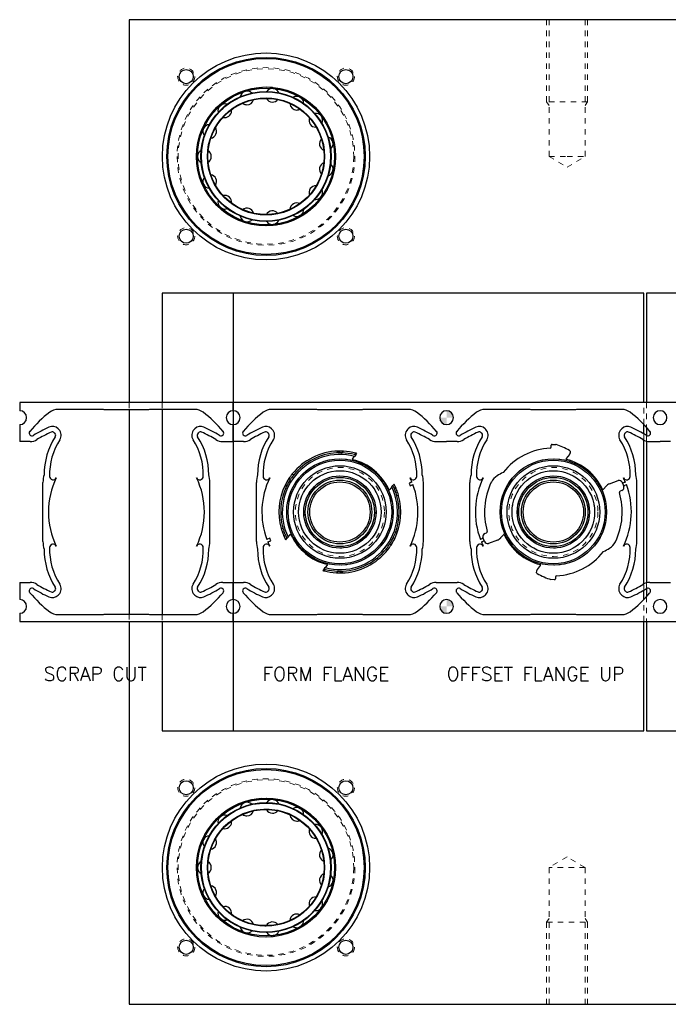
# Model space of a CAD drawing. Header units: inches. Extents: x 370 to 474, y 80 to 168.
# Tile 132 of 170: x 370 to 382, y 119 to 137. Entities that reach past the tile are written whole.
import ezdxf

# ---------------------------------------------------------------- set-up
doc = ezdxf.new("R2010")
doc.units = ezdxf.units.IN
doc.header["$LTSCALE"] = 0.5
doc.header["$MEASUREMENT"] = 0
doc.linetypes.add('HIDDEN', pattern=[0.225, 0.15, -0.075])
for name, color, linetype in [('APP-M-S', 30, 'Continuous'), ('DIE-M-S', 8, 'Continuous'), ('DIE-M-S3', 8, 'Continuous'), ('DSS-M-S', 53, 'Continuous')]:
    doc.layers.add(name, color=color, linetype=linetype)
doc.styles.add('T', font='romans.shx')

msp = doc.modelspace()

# ---------------------------------------------------------------- hatches: boundary and pattern name
at = {"layer": 'APP-M-S'}
h = msp.add_hatch(color=256, dxfattribs=at)
h.dxf.hatch_style = 1
h.paths.add_polyline_path([(377.819, 130.025), (377.693, 130.025, 0.414214), (377.819, 129.899)])
h.paths.add_polyline_path([(377.819, 130.151), (377.819, 130.025), (377.945, 130.025, 0.414214)])
h = msp.add_hatch(color=256, dxfattribs=at)
h.dxf.hatch_style = 1
h.paths.add_polyline_path([(377.819, 126.575), (377.693, 126.575, 0.414214), (377.819, 126.449)])
h.paths.add_polyline_path([(377.819, 126.701), (377.819, 126.575), (377.945, 126.575, 0.414214)])

# ---------------------------------------------------------------- linework, layer by layer
at = {"color": 7, "linetype": 'HIDDEN', "lineweight": 18}
for p, q in [((379.644, 137.3), (379.644, 135.8)), ((380.394, 135.8), (380.394, 137.3)), ((379.644, 135.8), (379.691, 135.73)), ((380.387, 135.8), (379.644, 135.8)), ((380.347, 135.73), (380.394, 135.8)), ((380.394, 135.8), (380.387, 135.8)), ((379.691, 120.871), (379.644, 120.8)), ((379.644, 120.8), (379.644, 119.3)), ((379.644, 120.8), (379.651, 120.8)), ((379.651, 120.8), (380.394, 120.8)), ((380.394, 120.8), (380.347, 120.871)), ((380.394, 119.3), (380.394, 120.8))]:
    msp.add_line(p, q, dxfattribs=at)
for centre in [(373.061, 136.259), (375.978, 136.259), (373.061, 133.342), (375.978, 133.342), (373.061, 123.259), (375.978, 123.259), (373.061, 120.342), (375.978, 120.342)]:
    msp.add_circle(centre, 0.156, dxfattribs=at)
at = {"layer": 'APP-M-S', "linetype": 'Continuous', "lineweight": 25}
for p, q in [((370.019, 130.3), (370.019, 130.151)), ((373.919, 130.3), (370.019, 130.3)), ((371.53, 130.175), (370.719, 130.175)), ((372.374, 130.165), (371.565, 130.165)), ((373.219, 130.175), (372.408, 130.175)), ((373.919, 130.151), (373.919, 130.3)), ((373.919, 130.3), (373.919, 130.151)), ((377.819, 130.3), (373.919, 130.3)), ((375.43, 130.175), (374.619, 130.175)), ((376.274, 130.165), (375.465, 130.165)), ((377.119, 130.175), (376.308, 130.175)), ((381.719, 130.3), (377.819, 130.3)), ((379.33, 130.175), (378.519, 130.175)), ((380.174, 130.165), (379.365, 130.165)), ((381.019, 130.175), (380.208, 130.175)), ((385.619, 130.3), (381.719, 130.3)), ((370.019, 129.899), (370.019, 129.586)), ((370.721, 129.821), (370.733, 129.809)), ((373.217, 129.821), (373.206, 129.809)), ((373.919, 129.586), (373.919, 129.899)), ((373.919, 129.899), (373.919, 129.586)), ((374.621, 129.821), (374.633, 129.809)), ((377.117, 129.821), (377.106, 129.809)), ((378.521, 129.821), (378.533, 129.809)), ((381.017, 129.821), (381.006, 129.809)), ((370.662, 129.739), (370.65, 129.75)), ((373.276, 129.739), (373.288, 129.75)), ((374.562, 129.739), (374.55, 129.75)), ((377.176, 129.739), (377.188, 129.75)), ((378.462, 129.739), (378.45, 129.75)), ((381.076, 129.739), (381.088, 129.75)), ((370.209, 129.586), (370.019, 129.586)), ((373.729, 129.586), (373.919, 129.586)), ((374.109, 129.586), (373.919, 129.586)), ((377.629, 129.586), (377.819, 129.586)), ((378.009, 129.586), (377.819, 129.586)), ((379.73, 129.486), (379.731, 129.523)), ((379.746, 129.537), (379.814, 129.536)), ((381.529, 129.586), (381.719, 129.586)), ((381.909, 129.586), (381.719, 129.586)), ((375.836, 129.413), (375.809, 129.38)), ((375.855, 129.414), (375.828, 129.381)), ((375.847, 129.382), (375.873, 129.414)), ((375.926, 129.413), (375.9, 129.382)), ((375.9, 129.382), (375.908, 129.381)), ((375.908, 129.381), (375.934, 129.412)), ((375.934, 129.412), (375.926, 129.413)), ((376.1, 129.272), (376.137, 129.317)), ((376.158, 129.376), (376.135, 129.349)), ((376.158, 129.343), (376.137, 129.317)), ((376.158, 129.343), (376.18, 129.37)), ((380.061, 129.351), (380.004, 129.276)), ((374.962, 128.889), (374.937, 128.91)), ((374.996, 128.992), (374.998, 128.995)), ((375.021, 128.972), (374.996, 128.992)), ((374.998, 128.995), (374.999, 128.996)), ((374.999, 128.996), (375.024, 128.976)), ((375.022, 128.973), (375.021, 128.972)), ((375.024, 128.976), (375.022, 128.973)), ((370.444, 127.762), (370.444, 128.839)), ((373.494, 127.762), (373.494, 128.839)), ((374.344, 127.762), (374.344, 128.839)), ((374.871, 128.794), (374.896, 128.773)), ((376.816, 128.758), (376.779, 128.713)), ((376.816, 128.758), (376.837, 128.783)), ((376.859, 128.81), (376.837, 128.783)), ((376.865, 128.723), (376.888, 128.75)), ((377.185, 128.847), (377.133, 128.827)), ((377.133, 128.827), (377.152, 128.78)), ((377.152, 128.78), (377.203, 128.801)), ((377.394, 127.762), (377.394, 128.839)), ((378.244, 127.762), (378.244, 128.839)), ((380.683, 128.717), (380.732, 128.773)), ((380.792, 128.814), (380.952, 128.874)), ((381.029, 128.839), (381.056, 128.768)), ((381.085, 128.847), (381.034, 128.827)), ((381.042, 128.803), (381.052, 128.78)), ((381.052, 128.78), (381.103, 128.801)), ((381.294, 127.762), (381.294, 128.839)), ((376.921, 128.665), (376.891, 128.654)), ((376.909, 128.597), (376.939, 128.608)), ((376.942, 128.599), (376.912, 128.587)), ((381.02, 128.691), (380.988, 128.679)), ((374.796, 128.002), (374.826, 128.013)), ((374.829, 128.003), (374.799, 127.992)), ((374.587, 127.82), (374.535, 127.8)), ((374.605, 127.774), (374.587, 127.82)), ((374.817, 127.935), (374.847, 127.946)), ((374.873, 127.878), (374.85, 127.85)), ((374.879, 127.791), (374.901, 127.817)), ((374.922, 127.843), (374.901, 127.817)), ((374.922, 127.843), (374.959, 127.888)), ((376.87, 127.812), (376.845, 127.833)), ((378.487, 127.82), (378.435, 127.8)), ((378.509, 127.762), (378.483, 127.832)), ((378.496, 127.797), (378.487, 127.82)), ((378.518, 127.909), (378.55, 127.922)), ((378.856, 127.884), (378.806, 127.828)), ((374.553, 127.753), (374.605, 127.774)), ((376.717, 127.629), (376.72, 127.632)), ((376.742, 127.609), (376.717, 127.629)), ((376.72, 127.632), (376.721, 127.633)), ((376.721, 127.633), (376.745, 127.613)), ((376.779, 127.716), (376.804, 127.695)), ((378.453, 127.753), (378.505, 127.774)), ((378.746, 127.787), (378.586, 127.727)), ((376.743, 127.61), (376.742, 127.609)), ((376.745, 127.613), (376.743, 127.61)), ((375.58, 127.258), (375.601, 127.283)), ((375.638, 127.328), (375.601, 127.283)), ((379.478, 127.25), (379.535, 127.324)), ((375.58, 127.258), (375.558, 127.231)), ((375.58, 127.224), (375.603, 127.252)), ((375.83, 127.219), (375.804, 127.188)), ((375.804, 127.188), (375.812, 127.188)), ((375.812, 127.188), (375.838, 127.219)), ((375.838, 127.219), (375.83, 127.219)), ((375.892, 127.219), (375.865, 127.186)), ((375.884, 127.187), (375.91, 127.219)), ((375.902, 127.187), (375.93, 127.22)), ((379.808, 127.115), (379.807, 127.078)), ((370.019, 127.014), (370.019, 126.701)), ((370.019, 127.014), (370.209, 127.014)), ((373.729, 127.014), (373.919, 127.014)), ((373.919, 126.701), (373.919, 127.014)), ((373.919, 127.014), (374.109, 127.014)), ((373.919, 127.014), (373.919, 126.701)), ((377.629, 127.014), (377.819, 127.014)), ((377.819, 127.014), (378.009, 127.014)), ((379.792, 127.063), (379.724, 127.065)), ((381.529, 127.014), (381.719, 127.014)), ((381.719, 127.014), (381.909, 127.014)), ((370.65, 126.85), (370.662, 126.862)), ((370.721, 126.78), (370.733, 126.791)), ((373.217, 126.78), (373.206, 126.791)), ((373.288, 126.85), (373.276, 126.862)), ((374.55, 126.85), (374.562, 126.862)), ((374.621, 126.78), (374.633, 126.791)), ((377.117, 126.78), (377.106, 126.791)), ((377.188, 126.85), (377.176, 126.862)), ((378.45, 126.85), (378.462, 126.862)), ((378.521, 126.78), (378.533, 126.791)), ((381.017, 126.78), (381.006, 126.791)), ((381.088, 126.85), (381.076, 126.862)), ((370.019, 126.449), (370.019, 126.3)), ((370.719, 126.425), (371.53, 126.425)), ((371.565, 126.435), (372.374, 126.435)), ((372.408, 126.425), (373.219, 126.425)), ((373.919, 126.3), (373.919, 126.449)), ((373.919, 126.449), (373.919, 126.3)), ((374.619, 126.425), (375.43, 126.425)), ((375.465, 126.435), (376.274, 126.435)), ((376.308, 126.425), (377.119, 126.425)), ((378.519, 126.425), (379.33, 126.425)), ((379.365, 126.435), (380.174, 126.435)), ((380.208, 126.425), (381.019, 126.425)), ((370.019, 126.3), (373.919, 126.3)), ((373.919, 126.3), (377.819, 126.3)), ((377.819, 126.3), (381.719, 126.3)), ((381.719, 126.3), (385.619, 126.3))]:
    msp.add_line(p, q, dxfattribs=at)
at = {"layer": 'APP-M-S', "linetype": 'HIDDEN', "lineweight": 18}
for p, q in [((381.033, 128.827), (381.042, 128.803)), ((381.034, 128.827), (381.033, 128.827)), ((378.505, 127.774), (378.496, 127.797)), ((378.505, 127.774), (378.505, 127.774))]:
    msp.add_line(p, q, dxfattribs=at)
at = {"layer": 'APP-M-S', "linetype": 'Continuous', "lineweight": 25}
for centre, radius in [((375.869, 128.3), 0.972), ((375.869, 128.3), 0.946), ((379.769, 128.3), 0.972), ((379.769, 128.3), 0.946), ((375.869, 128.3), 0.846), ((379.769, 128.3), 0.846), ((375.869, 128.3), 0.754), ((375.869, 128.3), 0.66), ((375.869, 128.3), 0.632), ((375.869, 128.3), 0.583), ((379.769, 128.3), 0.754), ((379.769, 128.3), 0.66), ((379.769, 128.3), 0.632), ((379.769, 128.3), 0.583), ((375.869, 128.3), 0.551), ((379.769, 128.3), 0.551)]:
    msp.add_circle(centre, radius, dxfattribs=at)
at = {"layer": 'APP-M-S', "linetype": 'HIDDEN', "lineweight": 18}
for centre, radius in [((375.869, 128.3), 0.972), ((375.869, 128.3), 0.97), ((379.769, 128.3), 0.972), ((379.769, 128.3), 0.97), ((375.869, 128.3), 0.814), ((379.769, 128.3), 0.814), ((375.869, 128.3), 0.754), ((375.869, 128.3), 0.66), ((375.869, 128.3), 0.658), ((379.769, 128.3), 0.754), ((379.769, 128.3), 0.66), ((379.769, 128.3), 0.658)]:
    msp.add_circle(centre, radius, dxfattribs=at)
at = {"layer": 'APP-M-S', "linetype": 'Continuous', "lineweight": 25}
for centre, radius, start, end in [((370.019, 130.025), 0.126, 270, 90), ((370.719, 129.925), 0.25, 90, 127.5631), ((371.53, 130.112), 0.0637, 57.4552, 90), ((372.408, 130.112), 0.0637, 90, 122.5448), ((373.219, 129.925), 0.25, 52.4369, 90), ((373.919, 130.025), 0.126, 90, 270), ((373.919, 130.025), 0.126, 270, 90), ((374.619, 129.925), 0.25, 90, 127.5631), ((375.43, 130.112), 0.0637, 57.4552, 90), ((376.308, 130.112), 0.0637, 90, 122.5448), ((377.119, 129.925), 0.25, 52.4369, 90), ((377.819, 130.025), 0.126, 90, 270), ((377.819, 130.025), 0.126, 270, 90), ((378.519, 129.925), 0.25, 90, 127.5631), ((379.33, 130.112), 0.0637, 57.4552, 90), ((380.208, 130.112), 0.0637, 90, 122.5448), ((381.019, 129.925), 0.25, 52.4369, 90), ((381.719, 130.025), 0.126, 90, 270), ((381.719, 130.025), 0.126, 270, 90), ((371.969, 128.3), 2.3, 127.5631, 140.1263), ((371.969, 128.3), 2.3, 39.8737, 52.4369), ((375.869, 128.3), 2.3, 127.5631, 140.1263), ((375.869, 128.3), 2.3, 39.8737, 52.4369), ((379.769, 128.3), 2.3, 127.5631, 140.1263), ((379.769, 128.3), 2.3, 39.8737, 52.4369), ((371.538, 127.655), 2.407, 114.1481, 121.8335), ((370.615, 129.715), 0.15, 45, 114.1481), ((370.627, 129.703), 0.15, 327.0622, 45), ((373.312, 129.703), 0.15, 135, 212.9378), ((373.323, 129.715), 0.15, 65.8519, 135), ((372.4, 127.655), 2.407, 58.1665, 65.8519), ((375.438, 127.655), 2.407, 114.1481, 121.8335), ((374.515, 129.715), 0.15, 45, 114.1481), ((374.527, 129.703), 0.15, 327.0622, 45), ((377.212, 129.703), 0.15, 135, 212.9378), ((377.223, 129.715), 0.15, 65.8519, 135), ((376.3, 127.655), 2.407, 58.1665, 65.8519), ((379.338, 127.655), 2.407, 114.1481, 121.8335), ((378.415, 129.715), 0.15, 45, 114.1481), ((378.427, 129.703), 0.15, 327.0622, 45), ((381.112, 129.703), 0.15, 135, 212.9378), ((381.123, 129.715), 0.15, 65.8519, 135), ((380.2, 127.655), 2.407, 58.1665, 65.8519), ((370.242, 129.743), 0.05, 140.1263, 301.8335), ((370.204, 129.836), 0.25, 271.2686, 301.4613), ((371.538, 127.655), 2.307, 114.1481, 121.4613), ((371.73, 128.988), 1.265, 147.0622, 180.2719), ((371.73, 128.988), 1.165, 147.0622, 181.8432), ((370.615, 129.715), 0.05, 45, 114.1481), ((370.627, 129.703), 0.05, 327.0622, 45), ((372.208, 128.988), 1.165, 358.1568, 32.9378), ((373.312, 129.703), 0.05, 135, 212.9378), ((372.208, 128.988), 1.265, 359.7281, 32.9378), ((373.323, 129.715), 0.05, 65.8519, 135), ((372.4, 127.655), 2.307, 58.5387, 65.8519), ((373.735, 129.836), 0.25, 238.5387, 268.7314), ((373.696, 129.743), 0.05, 238.1665, 39.8737), ((374.142, 129.743), 0.05, 140.1263, 301.8335), ((374.104, 129.836), 0.25, 271.2686, 301.4613), ((375.438, 127.655), 2.307, 114.1481, 121.4613), ((375.63, 128.988), 1.265, 147.0622, 180.2719), ((375.63, 128.988), 1.165, 147.0622, 181.8432), ((374.515, 129.715), 0.05, 45, 114.1481), ((374.527, 129.703), 0.05, 327.0622, 45), ((376.108, 128.988), 1.165, 358.1568, 32.9378), ((377.212, 129.703), 0.05, 135, 212.9378), ((376.108, 128.988), 1.265, 359.7281, 32.9378), ((377.223, 129.715), 0.05, 65.8519, 135), ((376.3, 127.655), 2.307, 58.5387, 65.8519), ((377.635, 129.836), 0.25, 238.5387, 268.7314), ((377.596, 129.743), 0.05, 238.1665, 39.8737), ((378.042, 129.743), 0.05, 140.1263, 301.8335), ((378.004, 129.836), 0.25, 271.2686, 301.4613), ((379.338, 127.655), 2.307, 114.1481, 121.4613), ((379.53, 128.988), 1.265, 147.0622, 180.2719), ((379.53, 128.988), 1.165, 147.0622, 181.8432), ((378.415, 129.715), 0.05, 45, 114.1481), ((378.427, 129.703), 0.05, 327.0622, 45), ((380.008, 128.988), 1.165, 358.1568, 32.9378), ((381.112, 129.703), 0.05, 135, 212.9378), ((380.008, 128.988), 1.265, 359.7281, 32.9378), ((381.123, 129.715), 0.05, 65.8519, 135), ((380.2, 127.655), 2.307, 58.5387, 65.8519), ((381.535, 129.836), 0.25, 238.5387, 268.7314), ((381.496, 129.743), 0.05, 238.1665, 39.8737), ((379.769, 128.3), 1.168, 92.8521, 141.6192), ((379.71, 129.486), 0.02, 272.8521, 358.5), ((379.746, 129.522), 0.015, 88.5, 178.5), ((379.813, 129.521), 0.015, 72.2438, 88.5), ((379.489, 128.506), 1.08, 65.336, 72.2438), ((379.188, 127.852), 1.8, 60.8255, 65.336), ((380.05, 129.396), 0.032, 336.9683, 60.8255), ((375.869, 128.3), 1.052, 75.2274, 205.7726), ((375.869, 128.3), 1.114, 91.7018, 141.3368), ((375.869, 128.3), 1.082, 93.203, 141.3615), ((375.869, 128.3), 1.082, 92.1898, 93.203), ((375.869, 128.3), 1.082, 91.1922, 92.1898), ((375.869, 128.3), 1.114, 90.7398, 91.7018), ((375.869, 128.3), 1.082, 88.3415, 91.1922), ((375.869, 128.3), 1.114, 89.7912, 90.7398), ((375.869, 128.3), 1.114, 87.0735, 89.7912), ((375.869, 128.3), 1.082, 75.7488, 87.9225), ((375.869, 128.3), 1.114, 74.9749, 86.6732), ((376.108, 129.266), 0.01, 140.5, 256.1012), ((375.869, 128.3), 0.985, 24.8988, 76.1012), ((375.869, 128.3), 1.082, 74.4978, 75.7488), ((375.869, 128.3), 1.114, 73.767, 74.9749), ((380.012, 129.27), 0.01, 142.5, 255.9665), ((379.769, 128.3), 0.99, 25.0335, 75.9665), ((379.942, 129.442), 0.15, 322.5, 336.9683), ((370.944, 128.839), 0.5, 163.3453, 180), ((371.969, 128.3), 1.425, 154.0226, 205.9774), ((370.63, 128.953), 0.0645, 181.8432, 334.0226), ((373.308, 128.953), 0.0645, 205.9774, 358.1568), ((371.969, 128.3), 1.425, 334.0226, 25.9774), ((372.994, 128.839), 0.5, 360, 16.6547), ((374.844, 128.839), 0.5, 163.3453, 180), ((375.869, 128.3), 1.425, 154.0226, 200.5571), ((374.53, 128.953), 0.0645, 181.8432, 334.0226), ((375.869, 128.3), 1.114, 146.8194, 153.7101), ((375.869, 128.3), 1.082, 147.0072, 154.1083), ((375.869, 128.3), 1.114, 141.594, 146.8194), ((375.869, 128.3), 1.082, 141.6264, 147.0072), ((377.208, 128.953), 0.0645, 205.9774, 358.1568), ((375.869, 128.3), 1.425, 22.5676, 25.9774), ((376.894, 128.839), 0.5, 360, 16.6547), ((378.744, 128.839), 0.5, 163.3453, 180), ((379.769, 128.3), 1.425, 154.0226, 200.5571), ((378.43, 128.953), 0.0645, 181.8432, 334.0226), ((378.884, 128.726), 0.275, 120.7441, 154.3385), ((379.971, 126.897), 2.403, 117.7976, 120.7441), ((378.846, 129.031), 0.01, 297.7976, 321.6192), ((381.108, 128.953), 0.0645, 205.9774, 358.1568), ((379.769, 128.3), 1.425, 22.5676, 25.9774), ((380.794, 128.839), 0.5, 360, 16.6547), ((375.869, 128.3), 1.114, 153.7101, 195.5394), ((375.869, 128.3), 1.082, 154.1083, 195.3923), ((375.869, 128.3), 1.052, 255.2274, 25.7726), ((376.772, 128.719), 0.01, 204.8988, 320.5), ((375.869, 128.3), 1.082, 22.9825, 26.5022), ((375.869, 128.3), 1.114, 23.8368, 27.233), ((375.869, 128.3), 1.082, 19.0981, 22.9825), ((375.869, 128.3), 1.114, 19.1384, 23.8368), ((375.869, 128.3), 1.425, 334.0226, 20.5571), ((379.769, 128.3), 1.258, 154.3385, 196.365), ((380.675, 128.723), 0.01, 205.0335, 318.5), ((380.845, 128.673), 0.15, 110.5, 138.5), ((380.973, 128.817), 0.06, 20.5, 110.5), ((380.999, 128.747), 0.06, 290.5, 20.5), ((379.769, 128.3), 1.425, 334.0226, 20.5571), ((375.869, 128.3), 1.082, 334.4011, 15.3923), ((375.869, 128.3), 1.114, 333.9941, 15.5394), ((375.869, 128.3), 1.082, 15.9239, 19.0981), ((375.869, 128.3), 1.082, 15.3923, 15.9239), ((375.869, 128.3), 1.114, 16.0556, 19.1384), ((375.869, 128.3), 1.114, 15.5394, 16.0556), ((379.769, 128.3), 1.258, 334.3385, 16.365), ((380.995, 128.66), 0.02, 110.5, 196.3651), ((375.869, 128.3), 1.114, 195.5394, 196.0556), ((375.869, 128.3), 1.114, 196.0556, 199.1384), ((375.869, 128.3), 1.082, 195.3923, 195.9239), ((375.869, 128.3), 1.082, 195.9239, 199.0981), ((375.869, 128.3), 1.114, 199.1384, 203.8368), ((375.869, 128.3), 1.082, 199.0981, 202.9825), ((375.869, 128.3), 1.114, 203.8368, 207.233), ((375.869, 128.3), 1.082, 202.9825, 206.5022), ((374.967, 127.881), 0.01, 24.8988, 140.5), ((375.869, 128.3), 0.985, 204.8988, 256.1012), ((375.869, 128.3), 1.082, 327.2935, 334.4011), ((375.869, 128.3), 1.114, 327.0974, 333.9941), ((378.539, 127.853), 0.06, 110.5, 200.5), ((378.543, 127.94), 0.02, 290.5, 16.365), ((378.694, 127.927), 0.15, 290.5, 318.5), ((378.863, 127.877), 0.01, 25.0335, 138.5), ((379.769, 128.3), 0.99, 205.0335, 255.9665), ((370.944, 127.762), 0.5, 180, 196.6547), ((371.73, 127.612), 1.165, 178.1568, 212.9378), ((370.63, 127.648), 0.0645, 25.9774, 178.1568), ((372.208, 127.612), 1.165, 327.0622, 1.8432), ((373.308, 127.648), 0.0645, 1.8432, 154.0226), ((372.994, 127.762), 0.5, 343.3453, 360), ((374.844, 127.762), 0.5, 180, 196.6547), ((375.63, 127.612), 1.165, 178.1568, 212.9378), ((374.53, 127.648), 0.0645, 25.9774, 178.1568), ((375.869, 128.3), 1.425, 202.5676, 205.9774), ((375.869, 128.3), 1.082, 273.203, 321.646), ((375.869, 128.3), 1.082, 321.9109, 327.2935), ((375.869, 128.3), 1.114, 321.8703, 327.0974), ((376.108, 127.612), 1.165, 327.0622, 1.8432), ((377.208, 127.648), 0.0645, 1.8432, 154.0226), ((376.894, 127.762), 0.5, 343.3453, 360), ((378.744, 127.762), 0.5, 180, 196.6547), ((379.53, 127.612), 1.165, 178.1568, 212.9378), ((378.43, 127.648), 0.0645, 25.9774, 178.1568), ((379.769, 128.3), 1.425, 202.5676, 205.9774), ((378.565, 127.783), 0.06, 200.5, 290.5), ((379.567, 129.704), 2.403, 297.7976, 300.7441), ((380.655, 127.875), 0.275, 300.7441, 334.3385), ((380.008, 127.612), 1.165, 327.0622, 1.8432), ((381.108, 127.648), 0.0645, 1.8432, 154.0226), ((380.794, 127.762), 0.5, 343.3453, 360), ((371.73, 127.612), 1.265, 179.7281, 212.9378), ((372.208, 127.612), 1.265, 327.0622, 0.2719), ((375.63, 127.612), 1.265, 179.7281, 212.9378), ((375.869, 128.3), 1.114, 271.7018, 321.613), ((376.108, 127.612), 1.265, 327.0622, 0.2719), ((379.53, 127.612), 1.265, 179.7281, 212.9378), ((379.769, 128.3), 1.167, 272.8521, 321.6192), ((380.692, 127.569), 0.01, 117.7976, 141.6192), ((380.008, 127.612), 1.265, 327.0622, 0.2719), ((375.63, 127.334), 0.01, 320.5, 76.1012), ((379.527, 127.33), 0.01, 322.5, 75.9665), ((375.869, 128.3), 1.114, 253.767, 254.9749), ((375.869, 128.3), 1.082, 254.4978, 255.7488), ((375.869, 128.3), 1.114, 254.9749, 266.6732), ((375.869, 128.3), 1.082, 255.7488, 267.9225), ((375.869, 128.3), 1.114, 267.0735, 269.7912), ((375.869, 128.3), 1.082, 268.3415, 271.1922), ((375.869, 128.3), 1.114, 269.7912, 270.7398), ((375.869, 128.3), 1.114, 270.7398, 271.7018), ((375.869, 128.3), 1.082, 271.1922, 272.1898), ((375.869, 128.3), 1.082, 272.1898, 273.203), ((379.488, 127.205), 0.032, 156.9683, 240.8255), ((379.597, 127.159), 0.15, 142.5, 156.9683), ((380.35, 128.748), 1.8, 240.8255, 245.336), ((380.05, 128.094), 1.08, 245.336, 252.2438), ((379.828, 127.114), 0.02, 92.8521, 178.5), ((370.242, 126.858), 0.05, 58.1665, 219.8737), ((370.204, 126.764), 0.25, 58.5387, 88.7314), ((371.538, 128.945), 2.407, 238.1665, 245.8519), ((371.538, 128.945), 2.307, 238.5387, 245.8519), ((370.627, 126.897), 0.05, 315, 32.9378), ((370.627, 126.897), 0.15, 315, 32.9378), ((373.312, 126.897), 0.15, 147.0622, 225), ((373.312, 126.897), 0.05, 147.0622, 225), ((372.4, 128.945), 2.307, 294.1481, 301.4613), ((372.4, 128.945), 2.407, 294.1481, 301.8335), ((373.735, 126.764), 0.25, 91.2686, 121.4613), ((373.696, 126.858), 0.05, 320.1263, 121.8335), ((374.142, 126.858), 0.05, 58.1665, 219.8737), ((374.104, 126.764), 0.25, 58.5387, 88.7314), ((375.438, 128.945), 2.407, 238.1665, 245.8519), ((375.438, 128.945), 2.307, 238.5387, 245.8519), ((374.527, 126.897), 0.05, 315, 32.9378), ((374.527, 126.897), 0.15, 315, 32.9378), ((377.212, 126.897), 0.15, 147.0622, 225), ((377.212, 126.897), 0.05, 147.0622, 225), ((376.3, 128.945), 2.307, 294.1481, 301.4613), ((376.3, 128.945), 2.407, 294.1481, 301.8335), ((377.635, 126.764), 0.25, 91.2686, 121.4613), ((377.596, 126.858), 0.05, 320.1263, 121.8335), ((378.042, 126.858), 0.05, 58.1665, 219.8737), ((378.004, 126.764), 0.25, 58.5387, 88.7314), ((379.338, 128.945), 2.407, 238.1665, 245.8519), ((379.338, 128.945), 2.307, 238.5387, 245.8519), ((378.427, 126.897), 0.05, 315, 32.9378), ((378.427, 126.897), 0.15, 315, 32.9378), ((379.725, 127.08), 0.015, 252.2438, 268.5), ((379.792, 127.078), 0.015, 268.5, 358.5), ((381.112, 126.897), 0.15, 147.0622, 225), ((381.112, 126.897), 0.05, 147.0622, 225), ((380.2, 128.945), 2.307, 294.1481, 301.4613), ((380.2, 128.945), 2.407, 294.1481, 301.8335), ((381.535, 126.764), 0.25, 91.2686, 121.4613), ((381.496, 126.858), 0.05, 320.1263, 121.8335), ((371.969, 128.3), 2.3, 219.8737, 232.4369), ((370.615, 126.886), 0.15, 245.8519, 315), ((370.615, 126.886), 0.05, 245.8519, 315), ((373.323, 126.886), 0.15, 225, 294.1481), ((373.323, 126.886), 0.05, 225, 294.1481), ((371.969, 128.3), 2.3, 307.5631, 320.1263), ((375.869, 128.3), 2.3, 219.8737, 232.4369), ((374.515, 126.886), 0.15, 245.8519, 315), ((374.515, 126.886), 0.05, 245.8519, 315), ((377.223, 126.886), 0.15, 225, 294.1481), ((377.223, 126.886), 0.05, 225, 294.1481), ((375.869, 128.3), 2.3, 307.5631, 320.1263), ((379.769, 128.3), 2.3, 219.8737, 232.4369), ((378.415, 126.886), 0.15, 245.8519, 315), ((378.415, 126.886), 0.05, 245.8519, 315), ((381.123, 126.886), 0.15, 225, 294.1481), ((381.123, 126.886), 0.05, 225, 294.1481), ((379.769, 128.3), 2.3, 307.5631, 320.1263), ((370.019, 126.575), 0.126, 270, 90), ((373.919, 126.575), 0.126, 90, 270), ((373.919, 126.575), 0.126, 270, 90), ((377.819, 126.575), 0.126, 90, 270), ((377.819, 126.575), 0.126, 270, 90), ((381.719, 126.575), 0.126, 90, 270), ((381.719, 126.575), 0.126, 270, 90), ((370.719, 126.675), 0.25, 232.4369, 270), ((371.53, 126.489), 0.0637, 270, 302.5448), ((372.408, 126.489), 0.0637, 237.4552, 270), ((373.219, 126.675), 0.25, 270, 307.5631), ((374.619, 126.675), 0.25, 232.4369, 270), ((375.43, 126.489), 0.0637, 270, 302.5448), ((376.308, 126.489), 0.0637, 237.4552, 270), ((377.119, 126.675), 0.25, 270, 307.5631), ((378.519, 126.675), 0.25, 232.4369, 270), ((379.33, 126.489), 0.0637, 270, 302.5448), ((380.208, 126.489), 0.0637, 237.4552, 270), ((381.019, 126.675), 0.25, 270, 307.5631)]:
    msp.add_arc(centre, radius, start, end, dxfattribs=at)
at = {"layer": 'APP-M-S', "linetype": 'HIDDEN', "lineweight": 18}
for start, end in [(75.2274, 205.7726), (255.2274, 25.7726)]:
    msp.add_arc((375.869, 128.3), 1.052, start, end, dxfattribs=at)
at = {"layer": 'DIE-M-S', "linetype": 'Continuous', "lineweight": 25}
for p, q in [((381.419, 132.3), (373.919, 132.3)), ((373.919, 132.3), (373.919, 130.3)), ((381.419, 130.3), (381.419, 132.3)), ((381.469, 132.3), (381.469, 130.3)), ((389.769, 132.3), (381.469, 132.3)), ((373.919, 130.151), (373.919, 129.899)), ((381.419, 129.731), (381.419, 129.903)), ((381.469, 129.849), (381.469, 129.7)), ((381.419, 126.986), (381.419, 129.615)), ((373.919, 129.586), (373.919, 127.014)), ((381.469, 129.595), (381.469, 127.005)), ((381.419, 126.698), (381.419, 126.87)), ((381.469, 126.9), (381.469, 126.751)), ((373.919, 126.701), (373.919, 126.449)), ((373.919, 126.3), (373.919, 124.3)), ((381.419, 124.3), (381.419, 126.3)), ((381.469, 126.3), (381.469, 124.3)), ((373.919, 124.3), (381.419, 124.3)), ((381.469, 124.3), (389.769, 124.3))]:
    msp.add_line(p, q, dxfattribs=at)
at = {"layer": 'DIE-M-S', "linetype": 'HIDDEN', "lineweight": 18}
for p, q in [((381.419, 129.903), (381.419, 130.3)), ((381.469, 130.3), (381.469, 129.849)), ((381.419, 129.615), (381.419, 129.731)), ((381.469, 129.7), (381.469, 129.595)), ((381.419, 126.87), (381.419, 126.986)), ((381.469, 127.005), (381.469, 126.9)), ((381.469, 126.751), (381.469, 126.3)), ((381.419, 126.3), (381.419, 126.698))]:
    msp.add_line(p, q, dxfattribs=at)
at = {"layer": 'DIE-M-S3', "linetype": 'Continuous', "lineweight": 25}
for p, q in [((372.619, 132.3), (372.619, 130.3)), ((373.919, 132.3), (372.619, 132.3)), ((372.619, 130.175), (372.619, 126.425)), ((372.619, 126.3), (372.619, 124.3)), ((372.619, 124.3), (373.919, 124.3))]:
    msp.add_line(p, q, dxfattribs=at)
at = {"layer": 'DIE-M-S3', "linetype": 'HIDDEN', "lineweight": 18}
for p, q in [((372.619, 130.3), (372.619, 130.175)), ((372.619, 126.425), (372.619, 126.3))]:
    msp.add_line(p, q, dxfattribs=at)
at = {"layer": 'DSS-M-S', "linetype": 'Continuous', "lineweight": 25}
for p, q in [((372.019, 137.3), (372.019, 130.3)), ((429.519, 137.3), (372.019, 137.3)), ((372.019, 130.165), (372.019, 126.435)), ((372.019, 126.3), (372.019, 119.3)), ((372.019, 119.3), (429.519, 119.3))]:
    msp.add_line(p, q, dxfattribs=at)
at = {"layer": 'DSS-M-S', "linetype": 'HIDDEN', "lineweight": 18}
for p, q in [((379.691, 137.3), (379.691, 134.8)), ((380.347, 134.8), (380.347, 137.3)), ((379.691, 134.8), (380.019, 134.8)), ((379.691, 134.8), (380.019, 134.603)), ((380.019, 134.8), (380.347, 134.8)), ((380.019, 134.603), (380.347, 134.8)), ((373.484, 134.218), (373.491, 134.218)), ((372.019, 130.3), (372.019, 130.165)), ((372.019, 126.435), (372.019, 126.3)), ((380.019, 121.997), (379.691, 121.8)), ((380.347, 121.8), (380.019, 121.997)), ((380.347, 121.8), (379.691, 121.8)), ((379.691, 121.8), (379.691, 119.3)), ((380.347, 119.3), (380.347, 121.8)), ((373.484, 121.218), (373.491, 121.218))]:
    msp.add_line(p, q, dxfattribs=at)
at = {"layer": 'DSS-M-S', "linetype": 'Continuous', "lineweight": 25}
for centre, radius in [((374.519, 134.8), 1.892), ((374.519, 134.8), 1.812), ((374.519, 134.8), 1.792), ((373.061, 136.259), 0.129), ((375.978, 136.259), 0.129), ((374.519, 134.8), 1.27), ((374.519, 134.8), 1.25), ((374.519, 134.8), 1.188), ((374.519, 134.8), 1.18), ((374.519, 134.8), 1.07), ((374.519, 134.8), 1.062), ((373.061, 133.342), 0.129), ((375.978, 133.342), 0.129), ((374.519, 121.8), 1.892), ((374.519, 121.8), 1.812), ((374.519, 121.8), 1.792), ((373.061, 123.259), 0.129), ((375.978, 123.259), 0.129), ((374.519, 121.8), 1.27), ((374.519, 121.8), 1.25), ((374.519, 121.8), 1.188), ((374.519, 121.8), 1.18), ((374.519, 121.8), 1.07), ((374.519, 121.8), 1.062), ((373.061, 120.342), 0.129), ((375.978, 120.342), 0.129)]:
    msp.add_circle(centre, radius, dxfattribs=at)
at = {"layer": 'DSS-M-S', "linetype": 'HIDDEN', "lineweight": 18}
for centre, radius in [((374.519, 134.8), 1.625), ((374.519, 134.8), 1.605), ((374.519, 134.8), 1.27), ((374.519, 134.8), 1.18), ((374.519, 134.8), 1.07), ((374.519, 121.8), 1.625), ((374.519, 121.8), 1.605), ((374.519, 121.8), 1.27), ((374.519, 121.8), 1.18), ((374.519, 121.8), 1.07)]:
    msp.add_circle(centre, radius, dxfattribs=at)
at = {"layer": 'DSS-M-S', "linetype": 'Continuous', "lineweight": 25}
for centre, start, end in [((374.171, 135.87), 45.5441, 170.6947), ((374.637, 135.919), 21.5589, 146.6905), ((373.766, 135.636), 69.5262, 194.7001), ((374.171, 135.87), 230.9845, 270), ((374.171, 135.87), 270, 345.1713), ((374.637, 135.919), 207.006, 270), ((374.637, 135.919), 270, 321.17), ((375.082, 135.774), 183.0241, 270), ((375.082, 135.774), 357.5709, 122.6878), ((373.766, 135.636), 270, 9.1744), ((375.082, 135.774), 270, 297.1708), ((375.429, 135.461), 333.5805, 98.687), ((373.491, 135.258), 93.7065, 218.7064), ((373.766, 135.636), 255.1572, 270), ((375.429, 135.461), 159.0392, 270), ((373.491, 135.258), 279.1008, 33.1789), ((375.62, 135.034), 135.0517, 249.2279), ((375.62, 135.034), 309.5881, 74.6887), ((373.394, 134.8), 117.6855, 242.7131), ((373.394, 134.8), 303.0969, 57.1845), ((375.62, 134.566), 111.0619, 225.2258), ((375.62, 134.566), 285.5939, 50.689), ((373.491, 134.343), 327.0934, 81.1908), ((373.491, 134.343), 141.668, 266.7204), ((375.429, 134.139), 87.0701, 201.2221), ((375.429, 134.139), 270, 26.6969), ((373.766, 133.964), 165.6535, 270), ((373.766, 133.964), 351.0899, 105.1976), ((375.082, 133.826), 63.0767, 177.217), ((375.429, 134.139), 261.6088, 270), ((373.766, 133.964), 270, 290.7398), ((374.171, 133.73), 15.0862, 129.2044), ((374.637, 133.681), 39.0819, 153.211), ((375.082, 133.826), 270, 2.708), ((374.171, 133.73), 189.6417, 270), ((374.171, 133.73), 270, 314.7326), ((374.637, 133.681), 213.6323, 270), ((374.637, 133.681), 270, 338.7222), ((375.082, 133.826), 237.6249, 270), ((374.171, 122.87), 45.5441, 170.6947), ((374.637, 122.919), 21.5589, 146.6905), ((373.766, 122.636), 69.5262, 194.7001), ((374.171, 122.87), 230.9845, 270), ((374.171, 122.87), 270, 345.1713), ((374.637, 122.919), 207.006, 270), ((374.637, 122.919), 270, 321.17), ((375.082, 122.774), 183.0241, 270), ((375.082, 122.774), 357.5709, 122.6878), ((373.766, 122.636), 270, 9.1744), ((375.082, 122.774), 270, 297.1708), ((375.429, 122.461), 333.5805, 98.687), ((373.766, 122.636), 255.1572, 270), ((375.429, 122.461), 159.0392, 270), ((373.491, 122.258), 93.7065, 218.7064), ((373.491, 122.258), 279.1008, 33.1789), ((375.62, 122.034), 135.0517, 249.2279), ((375.62, 122.034), 309.5881, 74.6887), ((373.394, 121.8), 117.6855, 242.7131), ((373.394, 121.8), 303.0969, 57.1845), ((375.62, 121.566), 111.0619, 225.2258), ((375.62, 121.566), 285.5939, 50.689), ((373.491, 121.343), 141.668, 266.7204), ((373.491, 121.343), 327.0934, 81.1908), ((375.429, 121.139), 87.0701, 201.2221), ((375.429, 121.139), 270, 26.6969), ((373.766, 120.964), 165.6535, 270), ((373.766, 120.964), 351.0899, 105.1976), ((375.429, 121.139), 261.6088, 270), ((373.766, 120.964), 270, 290.7398), ((374.171, 120.73), 15.0862, 129.2044), ((374.637, 120.681), 39.0819, 153.211), ((375.082, 120.826), 63.0767, 177.217), ((375.082, 120.826), 270, 2.708), ((374.171, 120.73), 189.6417, 270), ((374.171, 120.73), 270, 314.7326), ((374.637, 120.681), 213.6323, 270), ((374.637, 120.681), 270, 338.7222), ((375.082, 120.826), 237.6249, 270)]:
    msp.add_arc(centre, 0.125, start, end, dxfattribs=at)

# ---------------------------------------------------------------- texts
at = {"layer": 'DIE-M-S', "style": 'T'}
for s, p in [('SCRAP CUT', (370.457, 125.216)), ('FORM FLANGE', (374.457, 125.216)), ('OFFSET FLANGE UP', (377.82, 125.216))]:
    msp.add_text(s, height=0.25, dxfattribs=at).set_placement(p)

doc.saveas('drawing.dxf')
